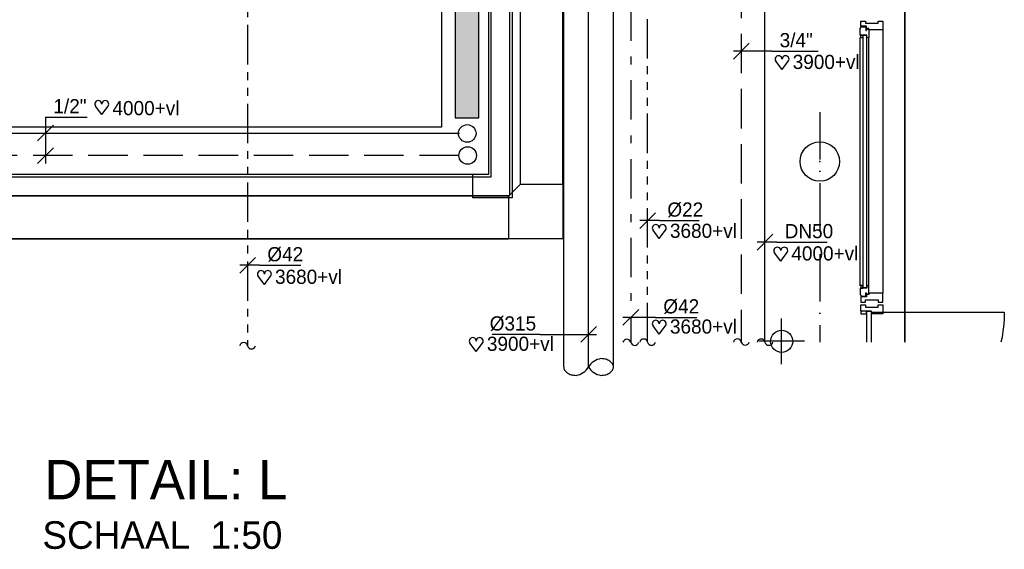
# Model space of a CAD drawing. Extents: x 25315 to 170951, y 867852 to 951952.
# Tile 22 of 119: x 36867 to 49356, y 915641 to 922361. Entities that reach past the tile are written whole.
import ezdxf
from ezdxf.enums import TextEntityAlignment as Align

# ---------------------------------------------------------------- set-up
doc = ezdxf.new("R2010")
doc.units = 0
doc.header["$LTSCALE"] = 100
for name, pattern in [('2322107', [2000, 1000, 1000]), ('2322108', [7, 5, -2]), ('2322109', [10, 5, -2, 1, -2]), ('2322110', [10, 5, -1, 1, -1, 1, -1]), ('2322111', [12, 5, -1, 1, -1, 1, -1, 1, -1]), ('CENTER2', [11.25, 7.5, -1.25, 1.25, -1.25]), ('DASHDOT', [9, 6, -1.5, 0, -1.5]), ('LURETOUR', [6, 4, -2])]:
    doc.linetypes.add(name, pattern=pattern)
doc.layers.get('0').update_dxf_attribs({"linetype": 'CONTINUOUS'})
for name, color, linetype in [('AL$7----_STRAMIEN', 1, 'DASHDOT'), ('BOUW', 8, 'CONTINUOUS'), ('KABELGOOT', 8, 'CONTINUOUS'), ('WL531---', 4, 'CONTINUOUS'), ('WL532---', 4, 'CONTINUOUS'), ('WL5327--', 4, 'CONTINUOUS'), ('WL561---', 4, 'CONTINUOUS'), ('WL561---_AANVOER', 4, 'CONTINUOUS'), ('WL561---_RETOUR', 4, 'CONTINUOUS'), ('WL570---', 3, 'CONTINUOUS'), ('WL570---_HARTLIJN', 7, 'CONTINUOUS'), ('WL570---_RETOUR', 3, 'CONTINUOUS'), ('WM531---', 1, 'CONTINUOUS'), ('WM532---', 1, 'CONTINUOUS'), ('WM5327--', 1, 'CONTINUOUS'), ('WM561---', 1, 'CONTINUOUS'), ('WM570---', 1, 'CONTINUOUS')]:
    doc.layers.add(name, color=color, linetype=linetype)
doc.styles.add('BURO-018', font='BUROFONT.shx', dxfattribs={"height": 180})
doc.styles.add('BURO-035', font='BUROFONT.shx', dxfattribs={"height": 350})
doc.styles.add('BURO-050', font='BUROFONT.shx', dxfattribs={"height": 500})
doc.styles.get("Standard").update_dxf_attribs({"font": 'ISOCP'})

# ---------------------------------------------------------------- blocks, each defined once
blk = doc.blocks.new('HART')
at = {"color": 1}
for q in [(-39.7, 52.4), (39.7, 52.4)]:
    blk.add_line((0, 0), q, dxfattribs=at)
for centre, start, end in [((-22.1, 65.7), 0, 217.18669), ((22.1, 65.7), 322.81331, 180)]:
    blk.add_arc(centre, 22.1, start, end, dxfattribs=at)
blk = doc.blocks.new('LU-1D-K-13B')
at = {"color": 0, "linetype": 'CONTINUOUS'}
for p, q in [((-0.5, 157.5), (0.5, 157.5)), ((-0.5, -157.5), (0.5, -157.5))]:
    blk.add_line(p, q, dxfattribs=at)
at = {"layer": 'WL570---_HARTLIJN', "linetype": 'CENTER2'}
blk.add_line((-0.5, 0), (0.5, 0), dxfattribs=at)
blk = doc.blocks.new('2322401')
at = {"color": 0, "linetype": 'CONTINUOUS'}
for p, q in [((-0.5, 0.5, 1), (-0.5, 0.5)), ((-0.5, 0.5, 1), (-0.5, -0.5, 1)), ((0.5, 0.5, 1), (-0.5, 0.5, 1)), ((0.5, 0.5), (-0.5, 0.5)), ((-0.5, 0.5), (-0.5, -0.5)), ((0.5, 0.5, 1), (0.5, 0.5)), ((0.5, -0.5, 1), (0.5, 0.5, 1)), ((0.5, -0.5), (0.5, 0.5)), ((-0.5, -0.5, 1), (-0.5, -0.5)), ((-0.5, -0.5, 1), (0.5, -0.5, 1)), ((-0.5, -0.5), (0.5, -0.5)), ((0.5, -0.5, 1), (0.5, -0.5))]:
    blk.add_line(p, q, dxfattribs=at)
blk = doc.blocks.new('CVHATCH1')
at = {"color": 0, "linetype": 'CONTINUOUS'}
blk.add_solid([(-0.5, -0.5), (0.5, -0.5), (-0.5, 0.5), (0.5, 0.5)], dxfattribs=at)
blk = doc.blocks.new('*U362', base_point=(29113.8, 11856))
at = {"color": 0, "linetype": 'CONTINUOUS'}
for p, q in [((29113.8, 12099.1), (29113.8, 11806)), ((29113.8, 12099.1), (29378.8, 12099.1)), ((29163.8, 12049.1), (29063.8, 11949.1)), ((29163.8, 11906), (29063.8, 11806))]:
    blk.add_line(p, q, dxfattribs=at)
at = {"color": 0, "linetype": 'CONTINUOUS', "style": 'BURO-018'}
blk.add_text('1/2"', height=90, dxfattribs=at).set_placement((29163.8, 12124.1))
blk = doc.blocks.new('*U363', base_point=(32932.5, 11315.9))
at = {"color": 0, "linetype": 'CONTINUOUS'}
for p, q in [((32982.5, 11365.9), (32882.5, 11265.9)), ((33007.5, 11315.9), (32882.5, 11315.9)), ((33007.5, 11315.9), (33259.4, 11315.9))]:
    blk.add_line(p, q, dxfattribs=at)
at = {"color": 0, "linetype": 'CONTINUOUS', "style": 'BURO-018'}
blk.add_text('%%C22', height=90, dxfattribs=at).set_placement((33057.5, 11340.9))
blk = doc.blocks.new('*U364', base_point=(32825.9, 10790.1))
at = {"color": 0, "linetype": 'CONTINUOUS'}
for p, q in [((32875.9, 10840.1), (32775.9, 10740.1)), ((32981.9, 10790.1), (32775.9, 10790.1)), ((32981.9, 10790.1), (33243.9, 10790.1))]:
    blk.add_line(p, q, dxfattribs=at)
at = {"color": 0, "linetype": 'CONTINUOUS', "style": 'BURO-018'}
blk.add_text('%%C42', height=90, dxfattribs=at).set_placement((33031.9, 10815.1))
blk = doc.blocks.new('*U365', base_point=(33676.7, 11306.8))
at = {"color": 0, "linetype": 'CONTINUOUS'}
for p, q in [((33726.7, 11356.8), (33626.7, 11256.8)), ((33751.7, 11306.8), (33626.7, 11306.8)), ((33751.7, 11306.8), (34071.7, 11306.8))]:
    blk.add_line(p, q, dxfattribs=at)
at = {"color": 0, "linetype": 'CONTINUOUS', "style": 'BURO-018'}
blk.add_text('DN50', height=90, dxfattribs=at).set_placement((33801.7, 11331.8))
blk = doc.blocks.new('*U366', base_point=(33526.7, 12518.1))
at = {"color": 0, "linetype": 'CONTINUOUS'}
for p, q in [((33576.7, 12568.1), (33476.7, 12468.1)), ((33719.7, 12518.1), (33476.7, 12518.1)), ((33719.7, 12518.1), (34014.7, 12518.1))]:
    blk.add_line(p, q, dxfattribs=at)
at = {"color": 0, "linetype": 'CONTINUOUS', "style": 'BURO-018'}
blk.add_text('3/4"', height=90, dxfattribs=at).set_placement((33769.7, 12543.1))
blk = doc.blocks.new('*U367', base_point=(32400.3, 10721.1))
at = {"color": 0, "linetype": 'CONTINUOUS'}
for p, q in [((32508, 10671.3), (32607.7, 10771)), ((32250.3, 10721.1), (31947.1, 10721.1)), ((32250.3, 10721.1), (32607.8, 10721.1))]:
    blk.add_line(p, q, dxfattribs=at)
at = {"layer": 'WM570---', "linetype": 'CONTINUOUS', "style": 'BURO-018'}
blk.add_text('%%c315', height=90, dxfattribs=at).set_placement((32225.3, 10746.1), align=Align.RIGHT)
blk = doc.blocks.new('LU-1-KB')
at = {"color": 0, "linetype": 'CONTINUOUS'}
for points in [[(0.168, 0.25, 0.068022), (0.155, 0.349, 0.080261), (0.119, 0.427, 0.107085), (0.061, 0.483, 0.138897), (0, 0.5, 0.138897), (-0.061, 0.483, 0.107085), (-0.119, 0.427, 0.080261), (-0.155, 0.349, 0.068022), (-0.168, 0.25, 0.068022)], [(0, -0.5, 0.138897), (0.061, -0.483, 0.107085), (0.119, -0.427, 0.080261), (0.155, -0.349, 0.068022), (0.168, -0.25, 0.068022)]]:
    blk.add_lwpolyline(points, format="xyb", dxfattribs=at)
for centre, start, end in [((0.167, 0.294), 187.4594, 240.3817), ((-0.167, 0.294), 299.6183, 352.5406), ((-0.167, -0.294), 7.4594, 60.3817)]:
    blk.add_arc(centre, 0.338, start, end, dxfattribs=at)
blk = doc.blocks.new('*U386', base_point=(30395.6, 11160.3))
at = {"color": 0, "linetype": 'CONTINUOUS'}
for p, q in [((30445.6, 11210.3), (30345.6, 11110.3)), ((30470.6, 11160.3), (30345.6, 11160.3)), ((30470.6, 11160.3), (30732.5, 11160.3))]:
    blk.add_line(p, q, dxfattribs=at)
at = {"color": 0, "linetype": 'CONTINUOUS', "style": 'BURO-018'}
blk.add_text('%%C42', height=90, dxfattribs=at).set_placement((30520.6, 11185.3))

msp = doc.modelspace()

# ---------------------------------------------------------------- linework, layer by layer
at = {"layer": 'AL$7----_STRAMIEN', "color": 1}
msp.add_line((47015.3, 921186.8), (47015.3, 918269.2), dxfattribs=at)
at = {"layer": 'BOUW'}
for p, q in [((48095.3, 918269.2), (48095.3, 945640.3)), ((48095.3, 933142.6), (48095.3, 918269.2)), ((42815.5, 920398.6), (42815.5, 926986.5)), ((42845.5, 920368.6), (42845.5, 926986.5)), ((43085.5, 920128.6), (43085.5, 926986.5)), ((43115.5, 926986.5), (43115.5, 920098.6)), ((47813.3, 922230.6), (47813.3, 918890.6)), ((47529.3, 918984.8), (47529.3, 922136.3)), ((47564.9, 922162.2), (47607.3, 922162.2)), ((47564.9, 918958.9), (47564.9, 922162.2)), ((47607.3, 922162.2), (47607.3, 918958.9)), ((47637.3, 918984.8), (47637.3, 922136.3)), ((42615.5, 920398.6), (42815.5, 920398.6)), ((42615.5, 920098.6), (42615.5, 920398.6)), ((42615.5, 920368.6), (42845.5, 920368.6)), ((42615.5, 920128.6), (43085.5, 920128.6)), ((43115.5, 920098.6), (42615.5, 920098.6)), ((47611.3, 918954.9), (47529.3, 918954.9)), ((47529.3, 918954.9), (47529.3, 918869.9)), ((47560.9, 918988.9), (47533.8, 918988.9)), ((47533.8, 918988.9), (47533.8, 918954.9)), ((47533.8, 918954.9), (47560.9, 918954.9)), ((47560.9, 918954.9), (47560.9, 918988.9)), ((47607.3, 918958.9), (47564.9, 918958.9)), ((47637.3, 918984.8), (47611.3, 918988.9)), ((47611.3, 918988.9), (47611.3, 918954.9)), ((47637.3, 918890.6), (47637.3, 918984.8)), ((47529.3, 918869.9), (47537.7, 918865)), ((47607.3, 918844.6), (47535.3, 918844.6)), ((47535.3, 918844.6), (47535.3, 918778.6)), ((47537.7, 918865), (47537.7, 918850.9)), ((47537.7, 918850.9), (47597.3, 918850.9)), ((47597.3, 918850.9), (47597.3, 918895.9)), ((47597.3, 918895.9), (47607.3, 918895.9)), ((47607.3, 918895.9), (47607.3, 918879.9)), ((47607.3, 918879.9), (47637.3, 918879.9)), ((47637.3, 918872.6), (47607.3, 918872.6)), ((47607.3, 918872.6), (47607.3, 918844.6)), ((47813.3, 918890.6), (47637.3, 918890.6)), ((47637.3, 918890.6), (47637.3, 918872.6)), ((47637.3, 918879.9), (47637.3, 918890.6)), ((47813.3, 918778.6), (47813.3, 918890.6)), ((47535.3, 918778.6), (47594.3, 918778.6)), ((47594.3, 918778.6), (47594.3, 918806.6)), ((47594.3, 918806.6), (47754.3, 918806.6)), ((47754.3, 918806.6), (47754.3, 918778.6)), ((47754.3, 918778.6), (47813.3, 918778.6)), ((46531.5, 917989.7), (46531.5, 918570.3)), ((46531.5, 917989.7), (46531.5, 918570.3)), ((46821.9, 918280), (46241.2, 918280)), ((46821.9, 918280), (46241.2, 918280))]:
    msp.add_line(p, q, dxfattribs=at)
for points in [[(35145.3, 920998.6), (35145.3, 920398.6), (42815.5, 920398.6), (42815.5, 926238.6), (42215.5, 926238.6), (42215.5, 920998.6)], [(47535.3, 922342.6), (47594.3, 922342.6), (47594.3, 922314.6), (47754.3, 922314.6), (47754.3, 922342.6), (47813.3, 922342.6), (47813.3, 922230.6), (47637.3, 922230.6), (47637.3, 922248.6), (47607.3, 922248.6), (47607.3, 922276.6), (47535.3, 922276.6)], [(47529.3, 922251.2), (47537.7, 922256.1), (47537.7, 922270.2), (47597.3, 922270.2), (47597.3, 922225.2), (47607.3, 922225.2), (47607.3, 922241.2), (47637.3, 922241.2), (47637.3, 922230.6), (47637.3, 922136.3), (47611.3, 922132.2), (47611.3, 922166.2), (47529.3, 922166.2)], [(47533.8, 922166.2), (47560.9, 922166.2), (47560.9, 922132.2), (47533.8, 922132.2)], [(47535.3, 918664.6), (47535.3, 918742.6), (47547.3, 918742.6), (47575.3, 918742.6), (47575.3, 918742.6), (47595.3, 918742.6), (47595.3, 918714.6), (47755.3, 918714.6), (47755.3, 918742.6), (47774.3, 918742.6), (47774.3, 918742.6), (47801.3, 918742.6), (47813.3, 918742.6), (47813.3, 918704.7), (47813.3, 918630.6), (47799.3, 918630.6), (47791.3, 918630.6), (47775.3, 918630.6), (47669.3, 918630.6), (47669.3, 918664.6)], [(47609.3, 918664.6), (47545.3, 918664.6), (47545.3, 918654.6), (47535.3, 918654.6), (47535.3, 918630.6), (47609.3, 918630.6)]]:
    msp.add_lwpolyline(points, close=True, dxfattribs=at)
for points in [[(32615.3, 920368.6), (42615.5, 920368.6)], [(32615.3, 920128.6), (42615.5, 920128.6)], [(47613.3, 918269.2), (47613.3, 918660.6), (47665.3, 918660.6), (47665.3, 918269.2)]]:
    msp.add_lwpolyline(points, dxfattribs=at)
msp.add_lwpolyline([(47665.3, 918651.1), (49355.8, 918651.1, -0.0570203), (49312.1, 918269.2, -0.4142136)], format="xyb", dxfattribs=at)
for centre, radius in [((47015.3, 920560.3), 250), ((46531.5, 918280), 140.3), ((46531.5, 918280), 140.3)]:
    msp.add_circle(centre, radius, dxfattribs=at)
msp.add_point((47014.9, 920560.3), dxfattribs=at)
at = {"layer": 'KABELGOOT', "color": 8}
for p, q in [((43215.5, 934670.6, 7300), (43215.5, 920270.6, 7300)), ((43215.5, 934670.6, 7420), (43215.5, 920270.6, 7420)), ((43755.5, 934670.6, 7300), (43755.5, 920270.6, 7300)), ((43755.5, 920270.6, 7420), (43755.5, 934670.6, 7420)), ((43755.5, 920270.6, 7300), (43215.5, 920270.6, 7300)), ((43065.5, 920120.6, 7420), (30137.5, 920120.6, 7420)), ((43065.5, 920120.6, 7300), (30137.5, 920120.6, 7300)), ((43065.5, 920120.6, 7300), (43065.5, 919580.6, 7300)), ((43065.5, 919580.6, 7300), (30137.5, 919580.6, 7300)), ((30137.5, 919580.6, 7420), (43065.5, 919580.6, 7420))]:
    msp.add_line(p, q, dxfattribs=at)
at = {"layer": 'KABELGOOT', "color": 8, "elevation": 7300}
for points in [[(43755.5, 920270.6), (43755.5, 919580.6), (43755.5, 919580.6), (43065.5, 919580.6)], [(43065.5, 920120.6), (43065.5, 920120.6), (43215.5, 920270.6), (43215.5, 920270.6)]]:
    msp.add_lwpolyline(points, dxfattribs=at)
at = {"layer": 'WL531---', "linetype": '2322109'}
msp.add_line((44618.5, 928592.3), (44618.5, 918267.9), dxfattribs=at)
at = {"layer": 'WL532---', "linetype": '2322110'}
msp.add_line((39757.8, 931293.9), (39757.8, 918223.3), dxfattribs=at)
at = {"layer": 'WL5327--', "linetype": '2322111'}
msp.add_line((44831.6, 918269.2), (44831.3, 938998.1), dxfattribs=at)
at = {"layer": 'WL561---', "color": 1}
for centre in [(42543.5, 920917.6), (42548.9, 920637.2)]:
    msp.add_circle(centre, 111.3, dxfattribs=at)
at = {"layer": 'WL561---', "color": 4, "linetype": 'CONTINUOUS'}
for centre, start, end in [((39707.8, 918212.1), 12.68038, 167.31962), ((39807.8, 918234.6), 192.68038, 347.31962), ((44568.5, 918256.7), 12.68038, 167.31962), ((44668.5, 918279.2), 192.68038, 347.31962), ((44781.6, 918258), 12.68038, 167.31962), ((44881.6, 918280.5), 192.68038, 347.31962), ((45970.1, 918259.4), 12.68038, 167.31962), ((46070.1, 918281.9), 192.68038, 347.31962), ((46270.1, 918258), 12.68038, 167.31962), ((46370.1, 918280.5), 192.68038, 347.31962)]:
    msp.add_arc(centre, 51.2, start, end, dxfattribs=at)
at = {"layer": 'WL561---_AANVOER', "linetype": '2322107'}
for p, q in [((46320.1, 918269.2), (46320.1, 923334.2)), ((34803.5, 920922.9), (42444.4, 920922.9))]:
    msp.add_line(p, q, dxfattribs=at)
at = {"layer": 'WL561---_RETOUR', "linetype": '2322108'}
for p, q in [((46020.1, 923581.5), (46020.1, 918270.6)), ((42436.6, 920636.7), (34896.8, 920636.7))]:
    msp.add_line(p, q, dxfattribs=at)

# ---------------------------------------------------------------- block references
at = {"layer": 'WL561---', "xscale": 3520, "yscale": 300, "rotation": 270}
for name, zscale in [('2322401', 600), ('CVHATCH1', 3520)]:
    msp.add_blockref(name, (42539.9, 922876.8, 240), dxfattribs=dict(at, zscale=zscale))
at = {"layer": 'WL570---', "color": 1, "xscale": 2, "yscale": 2, "zscale": 2}
for p in [(46536.6, 921728.3), (37908.5, 921158.1), (44979.5, 919585.6), (46519.7, 919298.8), (39970.3, 919002.2), (44979.5, 918370.9), (42657.7, 918152.3)]:
    msp.add_blockref('HART', p, dxfattribs=at)
at = {"layer": 'WL570---_RETOUR', "linetype": 'LURETOUR'}
for name, p, xscale, yscale, zscale, rotation in [('LU-1D-K-13B', (44082.3, 924428.7), 12948.78690613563, 2, 2, 90), ('LU-1-KB', (44082.3, 917954.3), 629.9999999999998, 629.9999999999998, 629.9999999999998, 270)]:
    msp.add_blockref(name, p, dxfattribs=dict(at, xscale=xscale, yscale=yscale, zscale=zscale, rotation=rotation))
at = {"layer": 'WM531---', "xscale": 2, "yscale": 2, "zscale": 2}
msp.add_blockref('*U364', (44618.5, 918583.9), dxfattribs=at)
at = {"layer": 'WM532---', "xscale": 2, "yscale": 2, "zscale": 2}
msp.add_blockref('*U386', (39757.8, 919245.3), dxfattribs=at)
at = {"layer": 'WM5327--', "xscale": 2, "yscale": 2, "zscale": 2}
msp.add_blockref('*U363', (44831.6, 919811.7), dxfattribs=at)
at = {"layer": 'WM561---', "xscale": 2, "yscale": 2, "zscale": 2}
for name, p in [('*U366', (46020.1, 921960.9)), ('*U362', (37194.2, 920636.7)), ('*U365', (46320.1, 919538.3))]:
    msp.add_blockref(name, p, dxfattribs=at)
at = {"layer": 'WM570---', "xscale": 2, "yscale": 2, "zscale": 2}
msp.add_blockref('*U367', (43767.3, 918366.9), dxfattribs=at)

# ---------------------------------------------------------------- texts
at = {"layer": 'KABELGOOT', "color": 8, "flags": 3}
msp.add_attdef('HULPSTUK', (43485.5, 919850.6, 7300), 'Bocht  A   270  270', height=2, rotation=180, dxfattribs=at)
at = {"layer": 'WL570---', "color": 1, "style": 'BURO-018'}
for s, p in [('3900+vl', (46671.7, 921735)), ('4000+vl', (38043.6, 921148.9)), ('3680+vl', (45114.6, 919592.4)), ('4000+vl', (46654.9, 919305.5)), ('3680+vl', (40105.4, 919009)), ('3680+vl', (45114.6, 918377.7)), ('3900+vl', (42792.8, 918159))]:
    msp.add_text(s, height=180, dxfattribs=at).set_placement(p)
at = {"layer": 'WM570---', "color": 4, "style": 'BURO-050'}
msp.add_text('DETAIL: L', height=500, dxfattribs=at).set_placement((37179.3, 916275.7))
at = {"layer": 'WM570---', "color": 3, "style": 'BURO-035'}
msp.add_text('SCHAAL  1:50', height=350, dxfattribs=at).set_placement((37155.1, 915647.4))

doc.saveas('drawing.dxf')
